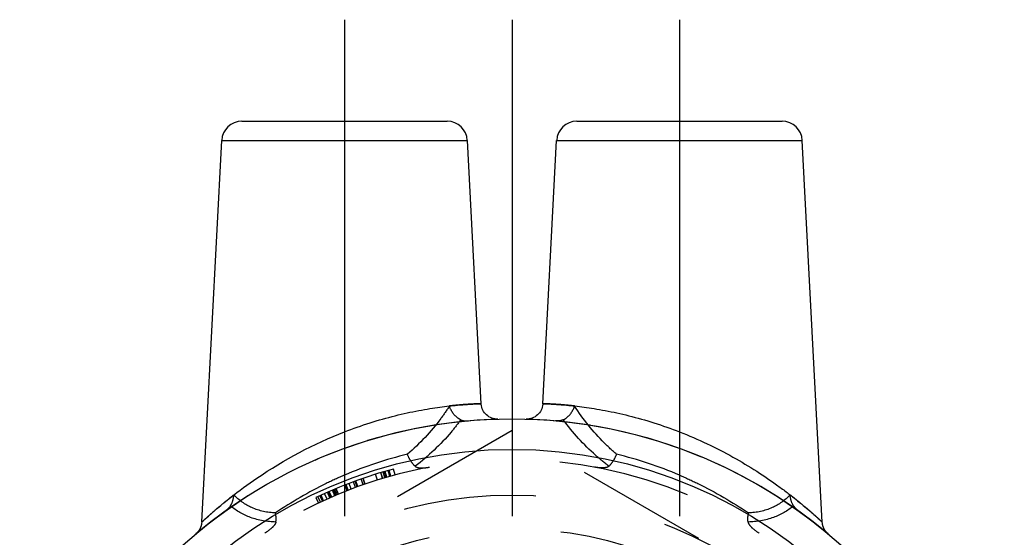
# Model space of a CAD drawing. Header units: millimetres. Extents: x 470.7 to 529.3, y 463.3 to 536.6.
# Tile 5 of 5: x 475.8 to 524.2, y 511.1 to 536.6. Entities that reach past the tile are written whole.
import ezdxf

# ---------------------------------------------------------------- set-up
doc = ezdxf.new("R2010")
doc.units = ezdxf.units.MM
doc.header["$LTSCALE"] = 65.185185
doc.linetypes.add('CENTER', pattern=[0.6, 0.375, -0.075, 0.075, -0.075])
doc.linetypes.add('HIDDEN', pattern=[0.2, 0.1, -0.1])
for name, color, linetype in [('ACHSEN_S', 7, 'CONTINUOUS'), ('FASEN', 7, 'CONTINUOUS'), ('KOERPER', 7, 'CONTINUOUS'), ('KONST.EL_MIT_GEO', 7, 'CONTINUOUS')]:
    doc.layers.add(name, color=color, linetype=linetype)

msp = doc.modelspace()

# ---------------------------------------------------------------- linework, layer by layer
at = {"layer": 'ACHSEN_S', "color": 2, "linetype": 'CENTER'}
msp.add_line((500, 536.575), (500, 463.339), dxfattribs=at)
at = {"layer": 'FASEN', "color": 7, "linetype": 'Continuous'}
for radius in [24.25, 22.75]:
    msp.add_circle((500, 492.675), radius, dxfattribs=at)
at = {"layer": 'KOERPER', "color": 2, "linetype": 'CENTER'}
for p, q in [((491.75, 536.575), (491.75, 508.876)), ((508.25, 536.575), (508.25, 507.296))]:
    msp.add_line(p, q, dxfattribs=at)
at = {"layer": 'KOERPER', "color": 8, "linetype": 'HIDDEN'}
msp.add_circle((500, 492.675), 24.25, dxfattribs=at)
at = {"layer": 'KONST.EL_MIT_GEO', "color": 7, "linetype": 'Continuous'}
for p, q in [((486.699, 531.575), (496.801, 531.575)), ((503.199, 531.575), (513.301, 531.575)), ((484.716, 511.849), (485.7, 530.627)), ((485.7, 530.627), (497.8, 530.627)), ((498.479, 517.672), (497.8, 530.627)), ((501.521, 517.672), (502.2, 530.627)), ((502.2, 530.627), (514.3, 530.627)), ((515.284, 511.843), (514.3, 530.627)), ((484.716, 511.838), (484.893, 512.001))]:
    msp.add_line(p, q, dxfattribs=at)
at = {"layer": 'KONST.EL_MIT_GEO', "color": 8, "linetype": 'HIDDEN'}
for p, q in [((500, 516.346), (479.5, 504.511)), ((520.5, 504.511), (500, 516.346)), ((493.371, 513.915), (493.282, 514.201)), ((493.621, 513.991), (493.535, 514.279)), ((493.63, 513.994), (493.544, 514.281)), ((493.733, 514.024), (493.648, 514.312)), ((493.805, 514.045), (493.722, 514.333)), ((493.834, 514.054), (493.751, 514.342)), ((493.98, 514.095), (493.899, 514.384)), ((493.989, 514.098), (493.908, 514.387)), ((494.036, 514.111), (493.956, 514.4)), ((494.241, 514.167), (494.164, 514.457)), ((491.873, 513.387), (491.763, 513.667)), ((491.907, 513.401), (491.798, 513.68)), ((491.935, 513.412), (491.827, 513.692)), ((492.085, 513.47), (491.978, 513.75)), ((492.299, 513.55), (492.195, 513.831)), ((492.373, 513.577), (492.27, 513.859)), ((492.406, 513.589), (492.303, 513.871)), ((492.672, 513.683), (492.573, 513.967)), ((492.759, 513.714), (492.661, 513.997)), ((492.772, 513.718), (492.675, 514.002)), ((490.667, 512.873), (490.541, 513.145)), ((490.555, 513.152), (490.68, 512.879)), ((490.72, 512.897), (490.595, 513.17)), ((490.889, 512.974), (490.766, 513.248)), ((491.029, 513.036), (490.908, 513.311)), ((491.077, 513.057), (490.956, 513.332)), ((491.12, 513.076), (491, 513.351)), ((491.272, 513.142), (491.155, 513.418)), ((491.308, 513.157), (491.191, 513.433)), ((491.32, 513.162), (491.203, 513.438)), ((491.379, 513.187), (491.263, 513.464)), ((491.438, 513.212), (491.322, 513.488)), ((491.46, 513.221), (491.345, 513.498)), ((490.343, 513.053), (490.471, 512.781)), ((490.57, 512.828), (490.443, 513.1))]:
    msp.add_line(p, q, dxfattribs=at)
at = {"layer": 'KONST.EL_MIT_GEO', "color": 7, "linetype": 'Continuous'}
for points in [[(499.301, 516.915), (499.226, 516.916), (499.15, 516.925), (499.076, 516.94), (499.004, 516.963), (498.934, 516.992), (498.867, 517.028), (498.804, 517.07), (498.745, 517.118), (498.691, 517.171), (498.642, 517.229), (498.599, 517.291), (498.562, 517.357), (498.531, 517.427), (498.507, 517.499), (498.49, 517.573), (498.48, 517.648), (498.479, 517.673)], [(501.521, 517.673), (501.52, 517.648), (501.51, 517.573), (501.493, 517.499), (501.469, 517.427), (501.438, 517.357), (501.401, 517.291), (501.358, 517.229), (501.309, 517.171), (501.255, 517.118), (501.196, 517.07), (501.133, 517.028), (501.066, 516.992), (500.996, 516.963), (500.924, 516.94), (500.85, 516.925), (500.774, 516.916), (500.699, 516.915)], [(484.708, 511.764), (484.706, 511.747), (484.703, 511.73), (484.699, 511.714), (484.696, 511.698), (484.692, 511.682), (484.688, 511.666), (484.683, 511.65), (484.678, 511.635), (484.673, 511.62), (484.668, 511.605), (484.662, 511.59), (484.657, 511.576), (484.651, 511.562), (484.645, 511.548), (484.638, 511.534), (484.631, 511.521), (484.625, 511.507), (484.618, 511.494), (484.61, 511.481), (484.603, 511.469), (484.595, 511.456), (484.587, 511.444), (484.58, 511.432), (484.571, 511.42), (484.563, 511.409), (484.555, 511.397), (484.546, 511.387), (484.538, 511.376), (484.529, 511.365), (484.52, 511.355), (484.512, 511.345), (484.503, 511.335), (484.494, 511.326), (484.485, 511.317), (484.476, 511.308), (484.467, 511.3), (484.458, 511.291), (484.449, 511.283), (484.441, 511.275), (484.432, 511.268)], [(484.716, 511.838), (484.715, 511.834), (484.714, 511.816), (484.713, 511.799), (484.711, 511.781), (484.708, 511.764)], [(515.568, 511.268), (515.559, 511.275), (515.551, 511.283), (515.542, 511.291), (515.533, 511.3), (515.524, 511.308), (515.515, 511.317), (515.506, 511.326), (515.497, 511.335), (515.488, 511.345), (515.48, 511.355), (515.471, 511.365), (515.462, 511.376), (515.454, 511.387), (515.445, 511.397), (515.437, 511.409), (515.429, 511.42), (515.42, 511.432), (515.413, 511.444), (515.405, 511.456), (515.397, 511.469), (515.39, 511.481), (515.382, 511.494), (515.375, 511.507), (515.369, 511.521), (515.362, 511.534), (515.355, 511.548), (515.349, 511.562), (515.343, 511.576), (515.338, 511.59), (515.332, 511.605), (515.327, 511.62), (515.322, 511.635), (515.317, 511.65), (515.312, 511.666), (515.308, 511.682), (515.304, 511.698), (515.301, 511.714), (515.297, 511.73), (515.294, 511.747), (515.292, 511.764), (515.289, 511.781), (515.287, 511.799), (515.286, 511.816), (515.285, 511.834), (515.284, 511.838)]]:
    msp.add_lwpolyline(points, dxfattribs=at)
at = {"layer": 'KONST.EL_MIT_GEO', "color": 8, "linetype": 'HIDDEN'}
for radius in [20.5, 18.853]:
    msp.add_circle((500, 492.675), radius, dxfattribs=at)
at = {"layer": 'KONST.EL_MIT_GEO', "color": 7, "linetype": 'Continuous'}
for centre, start, end in [((486.699, 530.575), 90, 177), ((496.801, 530.575), 3, 90), ((503.199, 530.575), 90, 177), ((513.301, 530.575), 3, 90)]:
    msp.add_arc(centre, 1, start, end, dxfattribs=at)
at = {"layer": 'KONST.EL_MIT_GEO', "color": 8, "linetype": 'HIDDEN'}
for centre, radius, start, end in [((500, 492.675), 24.25, 91.653, 129.9448), ((500, 492.675), 24.25, 50.0553, 88.347), ((499.251, 496.653), 19.043, 103.3622, 113.1974), ((500.749, 496.653), 19.043, 66.8026, 76.6377), ((500, 492.675), 22.25, 0, 180), ((500, 492.675), 22.55, 105.0065, 115.3567)]:
    msp.add_arc(centre, radius, start, end, dxfattribs=at)
at = {"layer": 'KONST.EL_MIT_GEO', "color": 7, "linetype": 'Continuous'}
for points, knots in [([(491.75, 516.286), (492.165, 516.447), (492.99, 516.739), (494.215, 517.086), (495.201, 517.302), (495.938, 517.43), (496.435, 517.504), (496.887, 517.559), (497.29, 517.6), (497.638, 517.629), (497.893, 517.646), (498.067, 517.655), (498.174, 517.661), (498.265, 517.665), (498.339, 517.668), (498.397, 517.67), (498.436, 517.671), (498.458, 517.672), (498.47, 517.672), (498.474, 517.673), (498.479, 517.672), (498.479, 517.673)], [0, 0, 0, 0, 0.193509, 0.380129, 0.552959, 0.632005, 0.705035, 0.771301, 0.830131, 0.880941, 0.923224, 0.941032, 0.956557, 0.969762, 0.980611, 0.989077, 0.995141, 0.997267, 0.998785, 0.999696, 1, 1, 1, 1]), ([(501.521, 517.673), (501.519, 517.671), (501.533, 517.673), (501.54, 517.672), (501.565, 517.672), (501.602, 517.67), (501.661, 517.668), (501.735, 517.665), (501.826, 517.661), (501.933, 517.655), (502.107, 517.646), (502.362, 517.629), (502.71, 517.6), (503.113, 517.559), (503.565, 517.504), (504.062, 517.43), (504.799, 517.302), (505.785, 517.086), (507.01, 516.739), (507.835, 516.447), (508.25, 516.286)], [0, 0, 0, 0, 0.001215, 0.002733, 0.004859, 0.010923, 0.019389, 0.030238, 0.043443, 0.058967, 0.076775, 0.119057, 0.169867, 0.228697, 0.294963, 0.367993, 0.44704, 0.61987, 0.806492, 1, 1, 1, 1]), ([(484.893, 512.001), (485.691, 512.727), (487.819, 514.412), (490.234, 515.695), (491.75, 516.286)], [0, 0, 0, 0, 0.398653, 1, 1, 1, 1]), ([(508.25, 516.286), (508.709, 516.107), (509.602, 515.722), (510.871, 515.069), (512.032, 514.374), (512.912, 513.774), (513.544, 513.305), (513.962, 512.979), (514.332, 512.677), (514.649, 512.408), (514.877, 512.208), (515.029, 512.072), (515.117, 511.992), (515.186, 511.928), (515.237, 511.883), (515.266, 511.853), (515.282, 511.842), (515.284, 511.838)], [0, 0, 0, 0, 0.176512, 0.348325, 0.511164, 0.661067, 0.729761, 0.793303, 0.850751, 0.900941, 0.942465, 0.959496, 0.97377, 0.985104, 0.993334, 0.998323, 1, 1, 1, 1])]:
    msp.add_open_spline(points, degree=3, knots=knots, dxfattribs=at)
at = {"layer": 'KONST.EL_MIT_GEO', "color": 8, "linetype": 'HIDDEN'}
for points, knots in [([(496.917, 517.561), (496.783, 517.348), (496.188, 516.478), (495.455, 515.706), (494.85, 515.18)], [0, 0, 0, 0, 0.239165, 1, 1, 1, 1]), ([(498.479, 517.673), (498.477, 517.674), (498.467, 517.67), (498.449, 517.673), (498.417, 517.67), (498.373, 517.669), (498.316, 517.667), (498.215, 517.663), (498.059, 517.655), (497.837, 517.642), (497.569, 517.623), (497.257, 517.597), (497.035, 517.574), (496.917, 517.561)], [0, 0, 0, 0, 0.004066, 0.01626, 0.036568, 0.064941, 0.10132, 0.145648, 0.257779, 0.40045, 0.572614, 0.773041, 1, 1, 1, 1]), ([(497.473, 516.88), (497.408, 516.91), (497.155, 517.072), (496.982, 517.344), (496.917, 517.561)], [0, 0, 0, 0, 0.240599, 1, 1, 1, 1]), ([(503.083, 517.561), (502.965, 517.574), (502.743, 517.597), (502.431, 517.623), (502.163, 517.642), (501.941, 517.655), (501.785, 517.663), (501.684, 517.667), (501.627, 517.669), (501.583, 517.67), (501.551, 517.673), (501.532, 517.671), (501.523, 517.674), (501.521, 517.673)], [0, 0, 0, 0, 0.226959, 0.427383, 0.599548, 0.742219, 0.854349, 0.898678, 0.935057, 0.96343, 0.983738, 0.995933, 1, 1, 1, 1]), ([(502.527, 516.88), (502.592, 516.91), (502.845, 517.072), (503.018, 517.344), (503.083, 517.561)], [0, 0, 0, 0, 0.240599, 1, 1, 1, 1]), ([(505.15, 515.18), (504.942, 515.361), (504.17, 516.078), (503.495, 516.902), (503.083, 517.561)], [0, 0, 0, 0, 0.261985, 1, 1, 1, 1]), ([(497.473, 516.88), (497.325, 516.674), (496.665, 515.83), (495.874, 515.093), (495.23, 514.592)], [0, 0, 0, 0, 0.237558, 1, 1, 1, 1]), ([(497.473, 516.88), (497.501, 516.867), (497.626, 516.824), (497.761, 516.822), (497.861, 516.83)], [0, 0, 0, 0, 0.238309, 1, 1, 1, 1]), ([(502.527, 516.88), (502.499, 516.867), (502.374, 516.824), (502.239, 516.822), (502.139, 516.83)], [0, 0, 0, 0, 0.238307, 1, 1, 1, 1]), ([(504.77, 514.592), (504.547, 514.765), (503.723, 515.447), (502.987, 516.24), (502.527, 516.88)], [0, 0, 0, 0, 0.263404, 1, 1, 1, 1]), ([(495.23, 514.592), (495.148, 514.666), (495.002, 514.853), (494.895, 515.064), (494.85, 515.18)], [0, 0, 0, 0, 0.470316, 1, 1, 1, 1]), ([(504.77, 514.592), (504.852, 514.666), (504.998, 514.853), (505.105, 515.064), (505.15, 515.18)], [0, 0, 0, 0, 0.470315, 1, 1, 1, 1]), ([(495.23, 514.592), (495.271, 514.555), (495.385, 514.517), (495.624, 514.503), (495.811, 514.527), (495.934, 514.55)], [0, 0, 0, 0, 0.224715, 0.47713, 1, 1, 1, 1]), ([(504.77, 514.592), (504.729, 514.555), (504.615, 514.517), (504.376, 514.503), (504.189, 514.527), (504.066, 514.55)], [0, 0, 0, 0, 0.224714, 0.477129, 1, 1, 1, 1]), ([(491.75, 514.156), (491.445, 514.026), (490.269, 513.487), (489.147, 512.833), (488.353, 512.292)], [0, 0, 0, 0, 0.256722, 1, 1, 1, 1]), ([(508.25, 514.156), (508.555, 514.026), (509.731, 513.487), (510.853, 512.833), (511.647, 512.292)], [0, 0, 0, 0, 0.256714, 1, 1, 1, 1]), ([(486.299, 513.182), (486.185, 513.094), (485.968, 512.922), (485.663, 512.672), (485.394, 512.445), (485.165, 512.245), (484.982, 512.082), (484.856, 511.967), (484.786, 511.903), (484.745, 511.864), (484.734, 511.856), (484.714, 511.835), (484.716, 511.838)], [0, 0, 0, 0, 0.208386, 0.399323, 0.569925, 0.717007, 0.837005, 0.92623, 0.958223, 0.981342, 0.995334, 1, 1, 1, 1]), ([(486.132, 512.641), (486.156, 512.68), (486.246, 512.848), (486.289, 513.039), (486.299, 513.182)], [0, 0, 0, 0, 0.243198, 1, 1, 1, 1]), ([(488.353, 512.292), (487.955, 512.31), (487.187, 512.464), (486.55, 512.921), (486.299, 513.182)], [0, 0, 0, 0, 0.523701, 1, 1, 1, 1]), ([(513.701, 513.182), (513.45, 512.921), (512.813, 512.464), (512.045, 512.31), (511.647, 512.292)], [0, 0, 0, 0, 0.476299, 1, 1, 1, 1]), ([(515.284, 511.838), (515.286, 511.835), (515.267, 511.856), (515.255, 511.864), (515.214, 511.903), (515.168, 511.945), (515.105, 512.003), (514.998, 512.1), (514.835, 512.246), (514.606, 512.445), (514.337, 512.672), (514.032, 512.922), (513.815, 513.094), (513.701, 513.182)], [0, 0, 0, 0, 0.004692, 0.018685, 0.041796, 0.073809, 0.114355, 0.163031, 0.283036, 0.430105, 0.600709, 0.791637, 1, 1, 1, 1]), ([(513.868, 512.641), (513.844, 512.68), (513.754, 512.848), (513.711, 513.039), (513.701, 513.182)], [0, 0, 0, 0, 0.243197, 1, 1, 1, 1]), ([(486.132, 512.641), (486.116, 512.616), (486.044, 512.52), (485.952, 512.442), (485.879, 512.389)], [0, 0, 0, 0, 0.242966, 1, 1, 1, 1]), ([(488.37, 511.847), (487.947, 511.86), (487.138, 511.987), (486.422, 512.395), (486.132, 512.641)], [0, 0, 0, 0, 0.526697, 1, 1, 1, 1]), ([(488.37, 511.847), (488.375, 511.881), (488.387, 512.029), (488.373, 512.179), (488.353, 512.292)], [0, 0, 0, 0, 0.227803, 1, 1, 1, 1]), ([(511.63, 511.847), (511.625, 511.881), (511.613, 512.029), (511.627, 512.179), (511.647, 512.292)], [0, 0, 0, 0, 0.227805, 1, 1, 1, 1]), ([(513.868, 512.641), (513.578, 512.396), (512.862, 511.987), (512.053, 511.86), (511.63, 511.847)], [0, 0, 0, 0, 0.473297, 1, 1, 1, 1]), ([(513.868, 512.641), (513.884, 512.616), (513.956, 512.52), (514.048, 512.442), (514.121, 512.389)], [0, 0, 0, 0, 0.242964, 1, 1, 1, 1]), ([(488.37, 511.847), (488.362, 511.788), (488.29, 511.675), (488.105, 511.492), (487.939, 511.373), (487.825, 511.298)], [0, 0, 0, 0, 0.228009, 0.480818, 1, 1, 1, 1]), ([(511.63, 511.847), (511.638, 511.788), (511.71, 511.675), (511.895, 511.492), (512.061, 511.373), (512.175, 511.298)], [0, 0, 0, 0, 0.22801, 0.480818, 1, 1, 1, 1])]:
    msp.add_open_spline(points, degree=3, knots=knots, dxfattribs=at)

doc.saveas('drawing.dxf')
